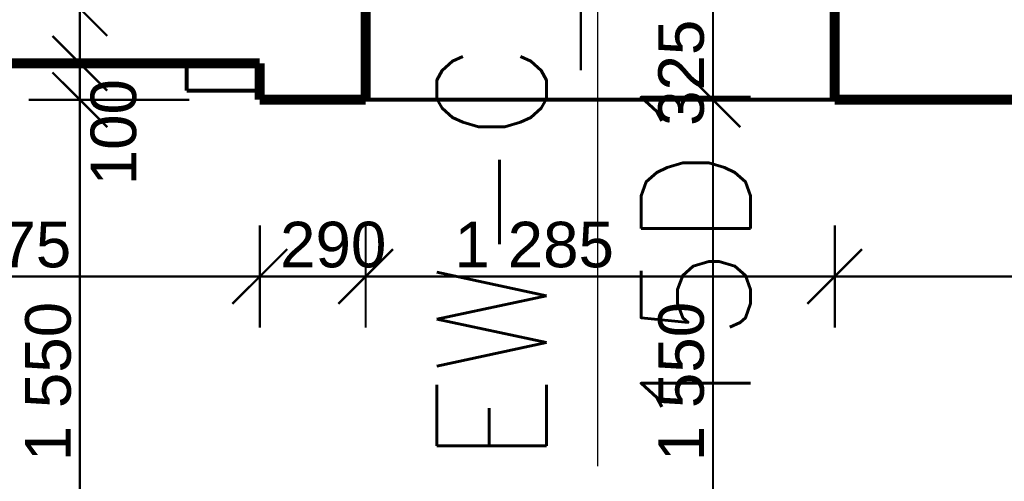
# Model space of a CAD drawing. Extents: x -289843 to 60066, y -44128 to 109843.
# Tile 7 of 61: x -56456 to -53758, y 986 to 2252. Entities that reach past the tile are written whole.
import ezdxf

# ---------------------------------------------------------------- set-up
doc = ezdxf.new("R2010")
doc.units = 0
doc.header["$MEASUREMENT"] = 0
for name, pattern in [('Achse', [115, 0, -40, 75, 0]), ('DASHDOT', [355.6, 177.8, -88.9, 0, -88.9]), ('DĚLICÍ', [317.5, 127, -63.5, 0, -63.5, 0, -63.5])]:
    doc.linetypes.add(name, pattern=pattern)
for name, color, linetype in [('7', 7, 'Continuous'), ('KÓTY', 7, 'Continuous'), ('múry', 7, 'Continuous'), ('PRIEVLAKY', 7, 'Continuous')]:
    doc.layers.add(name, color=color, linetype=linetype)
doc.layers.add('PO VECI', color=1, linetype='Continuous', lineweight=60)
doc.styles.add('GENERATED_STYLE_1', font='arial.ttf')
doc.styles.get("Standard").update_dxf_attribs({"font": 'txt', "bigfont": 'BIGFONT.SHX'})
doc.dimstyles.new('Dimstyle_D87F', dxfattribs={"dimtxt": 125, "dimasz": 142.5, "dimexe": 0.18, "dimexo": 0.3, "dimgap": 0.09, "dimtad": 1, "dimdec": 0, "dimzin": 0, "dimdsep": 46, "dimtxsty": 'GENERATED_STYLE_1', "dimblk": 'ARROWHEAD_6', "dimblk1": 'ARROWHEAD_6', "dimblk2": 'ARROWHEAD_6', "dimcen": 0.09, "dimclrd": 124, "dimclre": 124, "dimclrt": 124, "dimadec": 0, "dimazin": 0, "dimtfac": 1, "dimtdec": 4, "dimtmove": 0, "dimatfit": 0, "dimfxl": 0, "dimtolj": 1, "dimtzin": 0, "dimarcsym": 0})

# ---------------------------------------------------------------- blocks, each defined once
blk = doc.blocks.new('*D376')
at = {"layer": 'KÓTY', "color": 124, "linetype": 'Continuous', "transparency": 16777216, "const_width": 6.17}
for points in [[(-54631.5, 2107.2), (-54481.5, 1957.2)], [(-54256.5, 2032.2), (-54697.2, 2032.2)], [(-54556.5, 482.2), (-54556.5, 2032.2)], [(-54631.5, 557.2), (-54481.5, 407.2)], [(-54256.5, 482.2), (-54697.2, 482.2)], [(-54556.5, 369.7), (-54556.5, 482.2)]]:
    blk.add_lwpolyline(points, dxfattribs=at)
at = {"layer": 'KÓTY', "color": 124, "transparency": 16777216, "style": 'GENERATED_STYLE_1', "oblique": 0}
for s, p in [('325', (-54581.5, 1960.6)), ('1\xa0550', (-54581.5, 1041.1))]:
    blk.add_text(s, height=125, rotation=90, dxfattribs=at).set_placement(p)
blk = doc.blocks.new('ARROWHEAD_6')
at = {"color": 0, "linetype": 'Continuous'}
for p, q in [((-0.5, -0.5), (0.5, 0.5)), ((0, 0), (-1, 0))]:
    blk.add_line(p, q, dxfattribs=at)
blk = doc.blocks.new('*D378')
at = {"layer": 'KÓTY', "color": 124, "linetype": 'Continuous', "transparency": 16777216, "const_width": 6.17}
for points in [[(-54631.5, 2432.2), (-54481.5, 2282.2)], [(-54256.5, 2357.2), (-54697.2, 2357.2)], [(-54556.5, 2032.2), (-54556.5, 2357.2)], [(-54631.5, 2107.2), (-54481.5, 1957.2)], [(-54256.5, 2032.2), (-54697.2, 2032.2)]]:
    blk.add_lwpolyline(points, dxfattribs=at)
blk = doc.blocks.new('*D386')
at = {"layer": 'KÓTY', "color": 124, "linetype": 'Continuous', "transparency": 16777216, "const_width": 6.17}
for points in [[(-56365.9, 2107.2), (-56215.9, 1957.2)], [(-55990.9, 2032.2), (-56431.5, 2032.2)], [(-56290.9, 482.2), (-56290.9, 2032.2)], [(-56365.9, 557.2), (-56215.9, 407.2)], [(-55990.9, 482.2), (-56431.5, 482.2)], [(-56290.9, 369.7), (-56290.9, 482.2)]]:
    blk.add_lwpolyline(points, dxfattribs=at)
at = {"layer": 'KÓTY', "color": 124, "transparency": 16777216, "style": 'GENERATED_STYLE_1', "oblique": 0}
for s, p in [('100', (-56136.7, 1797.7)), ('1\xa0550', (-56315.9, 1041.1))]:
    blk.add_text(s, height=125, rotation=90, dxfattribs=at).set_placement(p)
blk = doc.blocks.new('*D387')
at = {"layer": 'KÓTY', "color": 124, "linetype": 'Continuous', "transparency": 16777216, "const_width": 6.17}
for points in [[(-56365.9, 2207.2), (-56215.9, 2057.2)], [(-55990.9, 2132.2), (-56431.5, 2132.2)], [(-56290.9, 2032.2), (-56290.9, 2132.2)], [(-56365.9, 2107.2), (-56215.9, 1957.2)], [(-55990.9, 2032.2), (-56431.5, 2032.2)]]:
    blk.add_lwpolyline(points, dxfattribs=at)
blk = doc.blocks.new('*D388')
at = {"layer": 'KÓTY', "color": 124, "linetype": 'Continuous', "transparency": 16777216, "const_width": 6.17}
for points in [[(-56365.9, 2207.2), (-56215.9, 2057.2)], [(-55990.9, 2132.2), (-56431.5, 2132.2)]]:
    blk.add_lwpolyline(points, dxfattribs=at)
blk = doc.blocks.new('*D389')
at = {"layer": 'KÓTY', "color": 124, "linetype": 'Continuous', "transparency": 16777216, "const_width": 6.17}
for points in [[(-56365.9, 2357.2), (-56215.9, 2207.2)], [(-55990.9, 2282.2), (-56431.5, 2282.2)], [(-56290.9, 2132.2), (-56290.9, 2282.2)], [(-56365.9, 2207.2), (-56215.9, 2057.2)], [(-55990.9, 2132.2), (-56431.5, 2132.2)]]:
    blk.add_lwpolyline(points, dxfattribs=at)
blk = doc.blocks.new('*D390')
at = {"layer": 'KÓTY', "color": 124, "linetype": 'Continuous', "transparency": 16777216, "const_width": 6.17}
for points in [[(-56365.9, 4107.2), (-56215.9, 3957.2)], [(-55990.9, 4032.2), (-56431.5, 4032.2)], [(-56290.9, 2282.2), (-56290.9, 4032.2)], [(-56365.9, 2357.2), (-56215.9, 2207.2)], [(-55990.9, 2282.2), (-56431.5, 2282.2)]]:
    blk.add_lwpolyline(points, dxfattribs=at)
at = {"layer": 'KÓTY', "color": 124, "transparency": 16777216, "style": 'GENERATED_STYLE_1', "oblique": 0}
for s, p in [('1\xa0750', (-56315.9, 3085.7)), ('150', (-56315.9, 2357.2))]:
    blk.add_text(s, height=125, rotation=90, dxfattribs=at).set_placement(p)
blk = doc.blocks.new('*D397')
at = {"layer": 'KÓTY', "color": 124, "linetype": 'Continuous', "transparency": 16777216, "const_width": 6.17}
for points in [[(-57273, 1407.1), (-57273, 1688.4)], [(-55798, 1407.1), (-55798, 1688.4)], [(-57198, 1622.8), (-57348, 1472.8)], [(-55723, 1622.8), (-55873, 1472.8)], [(-57273, 1547.8), (-55798, 1547.8)]]:
    blk.add_lwpolyline(points, dxfattribs=at)
at = {"layer": 'KÓTY', "color": 124, "transparency": 16777216, "style": 'GENERATED_STYLE_1', "oblique": 0}
blk.add_text('1\xa0475', height=125, dxfattribs=at).set_placement((-56751.5, 1572.8))
blk = doc.blocks.new('*D398')
at = {"layer": 'KÓTY', "color": 124, "linetype": 'Continuous', "transparency": 16777216, "const_width": 6.17}
for points in [[(-55798, 1407.1), (-55798, 1688.4)], [(-55508, 1407.1), (-55508, 1688.4)], [(-55723, 1622.8), (-55873, 1472.8)], [(-55433, 1622.8), (-55583, 1472.8)], [(-55798, 1547.8), (-55508, 1547.8)]]:
    blk.add_lwpolyline(points, dxfattribs=at)
at = {"layer": 'KÓTY', "color": 124, "transparency": 16777216, "style": 'GENERATED_STYLE_1', "oblique": 0}
blk.add_text('290', height=125, dxfattribs=at).set_placement((-55742.6, 1572.8))
blk = doc.blocks.new('*D399')
at = {"layer": 'KÓTY', "color": 124, "linetype": 'Continuous', "transparency": 16777216, "const_width": 6.17}
for points in [[(-55508, 1407.1), (-55508, 1688.4)], [(-54223, 1407.1), (-54223, 1688.4)], [(-55433, 1622.8), (-55583, 1472.8)], [(-54148, 1622.8), (-54298, 1472.8)], [(-55508, 1547.8), (-54223, 1547.8)]]:
    blk.add_lwpolyline(points, dxfattribs=at)
at = {"layer": 'KÓTY', "color": 124, "transparency": 16777216, "style": 'GENERATED_STYLE_1', "oblique": 0}
blk.add_text('1\xa0285', height=125, dxfattribs=at).set_placement((-55264.7, 1572.8))
blk = doc.blocks.new('*D400')
at = {"layer": 'KÓTY', "color": 124, "linetype": 'Continuous', "transparency": 16777216, "const_width": 6.17}
for points in [[(-54223, 1407.1), (-54223, 1688.4)], [(-50723, 1407.1), (-50723, 1688.4)], [(-54148, 1622.8), (-54298, 1472.8)], [(-50648, 1622.8), (-50798, 1472.8)], [(-54223, 1547.8), (-50723, 1547.8)]]:
    blk.add_lwpolyline(points, dxfattribs=at)
at = {"layer": 'KÓTY', "color": 124, "transparency": 16777216, "style": 'GENERATED_STYLE_1', "oblique": 0}
blk.add_text('3\xa0500', height=125, dxfattribs=at).set_placement((-52689, 1572.8))
blk = doc.blocks.new('DIM_2014', base_point=(-54556.5, 2032.2))
at = {"layer": 'KÓTY', "color": 124, "linetype": 'Continuous'}
dim = blk.add_aligned_dim(p1=(-54223, 2032.2), p2=(-54223, 2357.2), distance=333.6, dimstyle='Dimstyle_D87F', dxfattribs=at)
dim.commit()
dim.dimension.update_dxf_attribs({"geometry": '*D378', "text_midpoint": (-54644, 2008.8), "text_rotation": 90})
dim = blk.add_linear_dim(base=(-54556.5, 2032.2), p1=(-53723, 482.2), p2=(-54223, 2032.2), angle=90, dimstyle='Dimstyle_D87F', dxfattribs=at)
dim.commit()
dim.dimension.update_dxf_attribs({"geometry": '*D376', "text_midpoint": (-54644, 1089.3), "text_rotation": 90})
blk = doc.blocks.new('DIM_2016', base_point=(-56290.9, 2032.2))
at = {"layer": 'KÓTY', "color": 124, "linetype": 'Continuous'}
for p1, p2, picture, middle in [((-55798, 2282.2), (-55798, 4032.2), '*D390', (-56378.4, 3133.9)), ((-55798, 2032.2), (-55798, 2132.2), '*D387', (-56199.2, 1845.9))]:
    dim = blk.add_aligned_dim(p1=p1, p2=p2, distance=492.9, dimstyle='Dimstyle_D87F', dxfattribs=at)
    dim.commit()
    dim.dimension.update_dxf_attribs({"geometry": picture, "text_midpoint": middle, "text_rotation": 90})
for base, p1, p2, picture, middle in [((-56290.9, 2032.2), (-64873, 2132.2), (-55798, 2282.2), '*D389', (-56378.4, 2405.4)), ((-56290.8940359, 2032.1556185), (-55797.9636147, 2132.1556185), (-64872.9636147, 2132.1556185), '*D388', (-56522.1440439, 2132.1556153)), ((-56290.9, 2032.2), (-56273, 482.2), (-55798, 2032.2), '*D386', (-56378.4, 1089.3))]:
    dim = blk.add_linear_dim(base=base, p1=p1, p2=p2, angle=90, dimstyle='Dimstyle_D87F', dxfattribs=at)
    dim.commit()
    dim.dimension.update_dxf_attribs({"geometry": picture, "text_midpoint": middle, "text_rotation": 90})
blk = doc.blocks.new('DIM_2017', base_point=(-59573, 1547.8))
at = {"layer": 'KÓTY', "color": 124, "linetype": 'Continuous'}
dim = blk.add_linear_dim(base=(-59573, 1547.8), p1=(-57273, -717.8), p2=(-55798, 2032.2), dimstyle='Dimstyle_D87F', dxfattribs=at)
dim.commit()
dim.dimension.update_dxf_attribs({"geometry": '*D397', "text_midpoint": (-56703.3, 1635.3)})
for p1, p2, picture, middle in [((-55798, 2032.2), (-55508, 2032.2), '*D398', (-55694.4, 1635.3)), ((-55508, 2032.2), (-54223, 2032.2), '*D399', (-55216.4, 1635.3)), ((-54223, 2032.2), (-50723, 2032.2), '*D400', (-52640.8, 1635.3))]:
    dim = blk.add_aligned_dim(p1=p1, p2=p2, distance=-484.4, dimstyle='Dimstyle_D87F', dxfattribs=at)
    dim.commit()
    dim.dimension.update_dxf_attribs({"geometry": picture, "text_midpoint": middle})

msp = doc.modelspace()

# ---------------------------------------------------------------- linework, layer by layer
at = {"layer": '7', "color": 7, "linetype": 'DASHDOT', "const_width": 7}
msp.add_lwpolyline([(-54918.6, 2112.7), (-54918.6, 4157.1)], dxfattribs=at)
at = {"layer": 'múry', "color": 7, "linetype": 'Continuous', "lineweight": 0, "const_width": 27.5}
for points in [[(-55508, 2032.2), (-55508, 2357.2)], [(-54223, 2357.2), (-54223, 2032.2)], [(-57273, 2132.2), (-55798, 2132.2)], [(-55798, 2132.2), (-55798, 2032.2)], [(-55798, 2032.2), (-55508, 2032.2)], [(-54223, 2032.2), (-53723, 2032.2)]]:
    msp.add_lwpolyline(points, dxfattribs=at)
at = {"layer": 'PO VECI', "lineweight": 25, "ltscale": 30}
msp.add_line((-54871.8, 1027.4), (-54871.8, 2619.6), dxfattribs=at)
at = {"layer": 'PRIEVLAKY', "color": 7, "linetype": 'Achse', "const_width": 11}
for points in [[(-55998, 2132.2), (-55998, 2057.2)], [(-55998, 2057.2), (-55798, 2057.2)]]:
    msp.add_lwpolyline(points, dxfattribs=at)
at = {"layer": 'PRIEVLAKY', "color": 7, "linetype": 'DĚLICÍ', "const_width": 11}
msp.add_lwpolyline([(-55508, 2032.2), (-54223, 2032.2)], dxfattribs=at)

# ---------------------------------------------------------------- block references
at = {"layer": 'KÓTY', "color": 7, "linetype": 'Continuous'}
for name, p in [('DIM_2016', (-56290.9, 2032.2)), ('DIM_2014', (-54556.5, 2032.2)), ('DIM_2017', (-59573, 1547.8))]:
    msp.add_blockref(name, p, dxfattribs=at)

# ---------------------------------------------------------------- texts
at = {"layer": 'PO VECI', "ltscale": 30}
for s, p in [('15D1', (-54453.4, 1113.3)), ('EW-C', (-55012.8, 1032.1))]:
    msp.add_text(s, height=300, rotation=90, dxfattribs=at).set_placement(p)

doc.saveas('drawing.dxf')
